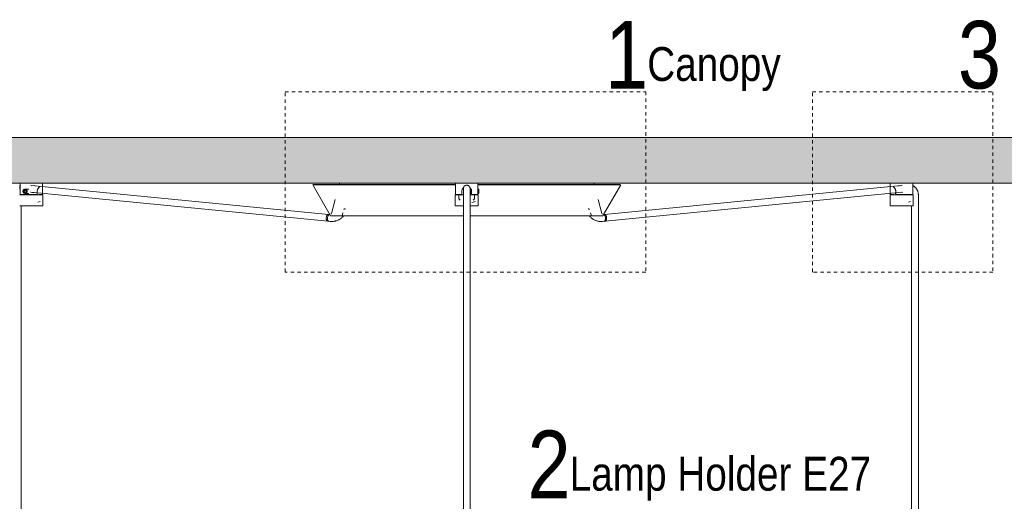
# Model space of a CAD drawing. Header units: millimetres. Extents: x 5395 to 9995, y 397 to 7363.
# Tile 4 of 7: x 6197 to 7071, y 1718 to 2145. Entities that reach past the tile are written whole.
import ezdxf

# ---------------------------------------------------------------- set-up
doc = ezdxf.new("R2010")
doc.units = ezdxf.units.MM
doc.linetypes.add('Dash', pattern=[6, 3, -3])
doc.layers.add('A-ANNO-DIMS', color=7, linetype='Dash', lineweight=9, true_color=0xd2d2d2)
for name, color, linetype, lineweight in [('A-CLNG', 7, 'Continuous', 9), ('E-LITE-EQPM', 7, 'Continuous', 20), ('G-ANNO-TEXT', 7, 'Continuous', 9)]:
    doc.layers.add(name, color=color, linetype=linetype, lineweight=lineweight)
doc.styles.add('Arial Narrow_1', font='ARIALN.TTF', dxfattribs={"height": 60})
doc.styles.add('Arial Narrow_2', font='ARIALN.TTF', dxfattribs={"height": 30})

# ---------------------------------------------------------------- blocks, each defined once
blk = doc.blocks.new('64314-3L   _Suspended_tensor - 64314-54-3L CONGA Black_White pendant lamp ø450-3L-720679-Alzado_PDF')
at = {"layer": 'E-LITE-EQPM', "lineweight": 9}
for p, q in [((6197.74, 2000), (6197.74, 1990)), ((6197.82, 1992.66), (6197.82, 1990)), ((6200.61, 1993.28), (6201.86, 1994.36)), ((6201.09, 1991.52), (6200.61, 1993.28)), ((6200.61, 1993.28), (6201.52, 1993.28)), ((6202.32, 1993.97), (6201.52, 1993.28)), ((6201.52, 1993.28), (6202, 1991.52)), ((6205.69, 1994.8), (6201.86, 1994.8)), ((6201.86, 1994.36), (6203.11, 1993.28)), ((6203.11, 1993.28), (6202.63, 1991.52)), ((6211.08, 1997.6), (6207.26, 1997.93)), ((6471.41, 1972.22), (6208.03, 1997.94)), ((6212.89, 1990), (6212.89, 1992.66)), ((6217.74, 1990), (6217.74, 2000)), ((6458.28, 1998.89), (6457.42, 1998.39)), ((6457.42, 1998.39), (6472.91, 1971.57)), ((6457.42, 1998.39), (6584.2, 1998.39)), ((6458.28, 1998.89), (6584.16, 1998.89)), ((6481.1, 1999.42), (6480.96, 1998.89)), ((6482, 2000), (6481.86, 2000)), ((6584.11, 2000), (6584.11, 1990)), ((6584.11, 2000), (6594.11, 2000)), ((6589.75, 1990), (6589.75, 1992.66)), ((6591.11, 1995.21), (6591.11, 1995.21)), ((6591.11, 1994.95), (6591.11, 1987.37)), ((6594.11, 2000), (6604.11, 2000)), ((6597.85, 1994.8), (6597.05, 1994)), ((6597.11, 1995.21), (6597.11, 1995.21)), ((6597.11, 1987.37), (6597.11, 1994.95)), ((6597.85, 1990.8), (6597.85, 1994.8)), ((6598.47, 1992.66), (6598.47, 1990)), ((6604.85, 1994.8), (6603.83, 1994.8)), ((6604.85, 1993.28), (6603.93, 1993.28)), ((6604.11, 1994.8), (6604.11, 2000)), ((6604.12, 1998.39), (6730.8, 1998.39)), ((6604.13, 1998.89), (6729.94, 1998.89)), ((6604.85, 1994.8), (6604.85, 1990.8)), ((6706.22, 2000), (6706.36, 2000)), ((6707.26, 1998.89), (6707.12, 1999.42)), ((6715.3, 1971.57), (6730.8, 1998.39)), ((6979.7, 1997.94), (6716.31, 1972.22)), ((6730.8, 1998.39), (6729.94, 1998.89)), ((6969.99, 2000), (6969.99, 1990)), ((6974.84, 1992.66), (6974.84, 1990)), ((6989.91, 1990), (6989.91, 1992.66)), ((6990, 1990), (6990, 2000)), ((6212.89, 1990), (6197.82, 1990)), ((6200.13, 1989.77), (6200.12, 1989.77)), ((6200.84, 1990), (6200.84, 1989.73)), ((6201.86, 1991.52), (6201.09, 1991.52)), ((6202.19, 1989.77), (6201.46, 1989.77)), ((6202.46, 1991.52), (6201.86, 1991.52)), ((6201.86, 1990.8), (6205.69, 1990.8)), ((6203.55, 1991.52), (6203.59, 1991.68)), ((6205.1, 1989.77), (6204.71, 1989.77)), ((6207.45, 1991.97), (6470.82, 1966.25)), ((6209.87, 1989.75), (6209.87, 1990)), ((6214.25, 1989.77), (6212.3, 1989.77)), ((6213.59, 1983.18), (6215.52, 1983.84)), ((6215.52, 1989.77), (6214.25, 1989.77)), ((6214.64, 1990), (6214.64, 1989.69)), ((6217.66, 1990), (6214.64, 1990)), ((6217.66, 1990.98), (6217.66, 1990)), ((6217.74, 1990), (6217.66, 1990)), ((6218.03, 1979.77), (6218.03, 1989.27)), ((6477.36, 1985.46), (6474.08, 1973.22)), ((6583.82, 1989.27), (6583.82, 1979.77)), ((6589.75, 1990), (6584.79, 1990)), ((6587.18, 1990), (6587.18, 1986)), ((6587.18, 1986), (6588.36, 1985)), ((6591.06, 1989.77), (6589.05, 1989.77)), ((6589.65, 1989.77), (6591.06, 1989.77)), ((6589.75, 1989.74), (6589.75, 1990)), ((6591.11, 1989.48), (6591.11, 1983.84)), ((6591.11, 1983.84), (6591.11, 1680)), ((6597.07, 1991.58), (6597.85, 1990.8)), ((6597.11, 1983.84), (6597.11, 1989.48)), ((6597.11, 1680), (6597.11, 1983.84)), ((6597.56, 1989.77), (6598.56, 1989.77)), ((6599.17, 1989.77), (6597.56, 1989.77)), ((6597.85, 1990.8), (6598.47, 1990.8)), ((6598.47, 1990), (6598.47, 1989.74)), ((6603.45, 1990), (6598.47, 1990)), ((6598.65, 1982.73), (6601.89, 1983.84)), ((6599.86, 1985), (6601.04, 1986)), ((6601.04, 1986), (6601.04, 1990)), ((6603.61, 1990.8), (6604.85, 1990.8)), ((6604.11, 1990), (6604.11, 1990.8)), ((6604.4, 1979.77), (6604.4, 1989.27)), ((6604.85, 1991.52), (6604.85, 1991.82)), ((6714.14, 1973.22), (6710.86, 1985.46)), ((6716.9, 1966.25), (6980.28, 1991.97)), ((6969.7, 1989.27), (6969.7, 1979.77)), ((6970.07, 1990), (6969.99, 1990)), ((6970.07, 1990), (6970.07, 1990.98)), ((6973.09, 1990), (6970.07, 1990)), ((6973.09, 1989.68), (6973.09, 1990)), ((6973.48, 1989.77), (6973.16, 1989.77)), ((6975.43, 1989.77), (6973.48, 1989.77)), ((6974.42, 1990.8), (6974.84, 1990.8)), ((6989.91, 1990), (6974.84, 1990)), ((6977.32, 1991.63), (6981.02, 1991.96)), ((6977.87, 1990), (6977.87, 1989.75)), ((6987.1, 1989.77), (6984.93, 1989.77)), ((6986.1, 1983.27), (6987.77, 1983.84)), ((6986.89, 1989.7), (6986.89, 1990)), ((6990.29, 1979.77), (6990.29, 1989.27)), ((6994.85, 1983.84), (6994.85, 1989.48)), ((6994.85, 1079.99), (6994.85, 1983.84)), ((6197.46, 1979.77), (6216.35, 1979.77)), ((6198.88, 1279.99), (6198.88, 1979.77)), ((6216.35, 1979.77), (6218.03, 1979.77)), ((6485.94, 1977.09), (6486.2, 1977.09)), ((6583.82, 1979.77), (6591.02, 1979.77)), ((6597.2, 1979.77), (6604.4, 1979.77)), ((6702.16, 1977.09), (6702.34, 1977.09)), ((6969.7, 1979.77), (6971.38, 1979.77)), ((6971.38, 1979.77), (6990.27, 1979.77)), ((6988.85, 1979.77), (6988.85, 1080)), ((6470.78, 1966.25), (6471.75, 1966.14)), ((6470.8, 1966.25), (6473.07, 1966.03)), ((6472.63, 1972.1), (6471.37, 1972.22)), ((6472.42, 1972.11), (6471.45, 1972.22)), ((6484.21, 1973.74), (6483.5, 1971.07)), ((6704.72, 1971.07), (6704.01, 1973.74)), ((6714.66, 1966.03), (6716.92, 1966.25)), ((6716.27, 1972.22), (6715.61, 1972.14)), ((6716.34, 1972.22), (6715.61, 1972.15)), ((6715.97, 1966.14), (6716.94, 1966.25))]:
    blk.add_line(p, q, dxfattribs=at)
at = {"layer": 'E-LITE-EQPM', "lineweight": 9, "flags": 128}
for points in [[(6198.04, 1997.92), (6197.73, 1997.78), (6197.42, 1997.62)], [(6481.1, 1999.42), (6481.11, 1999.45), (6481.12, 1999.48), (6481.13, 1999.51), (6481.14, 1999.54), (6481.15, 1999.57), (6481.17, 1999.6), (6481.18, 1999.62), (6481.2, 1999.65), (6481.22, 1999.67), (6481.24, 1999.7), (6481.26, 1999.72), (6481.28, 1999.75), (6481.3, 1999.77), (6481.32, 1999.79), (6481.35, 1999.81), (6481.37, 1999.83), (6481.39, 1999.85), (6481.42, 1999.87), (6481.45, 1999.89), (6481.47, 1999.9), (6481.5, 1999.92), (6481.53, 1999.93), (6481.56, 1999.94), (6481.59, 1999.95), (6481.62, 1999.96), (6481.65, 1999.97), (6481.68, 1999.98), (6481.71, 1999.99), (6481.74, 1999.99), (6481.77, 2000), (6481.8, 2000), (6481.83, 2000), (6481.85, 2000)], [(6538.29, 1999.99), (6538.32, 2000), (6538.34, 2000), (6538.36, 2000)], [(6591.11, 1995.21), (6591.11, 1995.33), (6591.12, 1995.45), (6591.13, 1995.57), (6591.15, 1995.69), (6591.17, 1995.81), (6591.2, 1995.93), (6591.23, 1996.04), (6591.26, 1996.16), (6591.3, 1996.27), (6591.35, 1996.38), (6591.39, 1996.49), (6591.45, 1996.6), (6591.51, 1996.7), (6591.57, 1996.81), (6591.63, 1996.91), (6591.7, 1997.01), (6591.78, 1997.1), (6591.85, 1997.19), (6591.93, 1997.28), (6592.02, 1997.37), (6592.11, 1997.45), (6592.2, 1997.53), (6592.29, 1997.6), (6592.39, 1997.67), (6592.49, 1997.74), (6592.59, 1997.8), (6592.7, 1997.86), (6592.8, 1997.91), (6592.91, 1997.96), (6593.02, 1998.01), (6593.13, 1998.05), (6593.25, 1998.09), (6593.36, 1998.12), (6593.48, 1998.15), (6593.6, 1998.17), (6593.72, 1998.19), (6593.84, 1998.2), (6593.96, 1998.21), (6594.08, 1998.21), (6594.11, 1998.21)], [(6591.11, 1995.21), (6591.11, 1995.13), (6591.11, 1995.04), (6591.11, 1994.94), (6591.11, 1994.83), (6591.11, 1994.72), (6591.11, 1994.59), (6591.11, 1994.46), (6591.11, 1994.32), (6591.11, 1994.17), (6591.11, 1994.01), (6591.11, 1993.85), (6591.11, 1993.68), (6591.11, 1993.5), (6591.11, 1993.32), (6591.11, 1993.13), (6591.11, 1992.93), (6591.11, 1992.73), (6591.11, 1992.53), (6591.11, 1992.31), (6591.11, 1992.1), (6591.11, 1991.88), (6591.11, 1991.66), (6591.11, 1991.43), (6591.11, 1991.2), (6591.11, 1990.96), (6591.11, 1990.73), (6591.11, 1990.49), (6591.11, 1990.25), (6591.11, 1990.01), (6591.11, 1989.77), (6591.11, 1989.53), (6591.11, 1989.48)], [(6591.11, 1994.62), (6591.11, 1995.02), (6591.11, 1995.2), (6591.11, 1995.21)], [(6594.11, 1998.21), (6594.23, 1998.21), (6594.35, 1998.2), (6594.47, 1998.19), (6594.59, 1998.18), (6594.71, 1998.15), (6594.82, 1998.13), (6594.94, 1998.1), (6595.05, 1998.06), (6595.17, 1998.02), (6595.28, 1997.98), (6595.39, 1997.93), (6595.49, 1997.88), (6595.6, 1997.82), (6595.7, 1997.76), (6595.8, 1997.69), (6595.9, 1997.62), (6596, 1997.55), (6596.09, 1997.47), (6596.18, 1997.39), (6596.26, 1997.3), (6596.34, 1997.22), (6596.42, 1997.13), (6596.5, 1997.03), (6596.57, 1996.93), (6596.63, 1996.84), (6596.7, 1996.73), (6596.75, 1996.63), (6596.81, 1996.52), (6596.86, 1996.41), (6596.91, 1996.3), (6596.95, 1996.19), (6596.98, 1996.07), (6597.02, 1995.96), (6597.04, 1995.84), (6597.07, 1995.72), (6597.08, 1995.61), (6597.1, 1995.49), (6597.11, 1995.37), (6597.11, 1995.25), (6597.11, 1995.21)], [(6597.11, 1995.21), (6597.11, 1995.11), (6597.11, 1994.78), (6597.11, 1994.62)], [(6597.11, 1989.48), (6597.11, 1989.73), (6597.11, 1989.97), (6597.11, 1990.21), (6597.11, 1990.45), (6597.11, 1990.68), (6597.11, 1990.92), (6597.11, 1991.15), (6597.11, 1991.38), (6597.11, 1991.61), (6597.11, 1991.84), (6597.11, 1992.06), (6597.11, 1992.27), (6597.11, 1992.49), (6597.11, 1992.69), (6597.11, 1992.89), (6597.11, 1993.09), (6597.11, 1993.28), (6597.11, 1993.47), (6597.11, 1993.65), (6597.11, 1993.82), (6597.11, 1993.98), (6597.11, 1994.14), (6597.11, 1994.29), (6597.11, 1994.43), (6597.11, 1994.57), (6597.11, 1994.69), (6597.11, 1994.81), (6597.11, 1994.92), (6597.11, 1995.02), (6597.11, 1995.11), (6597.11, 1995.2), (6597.11, 1995.21)], [(6649.86, 2000), (6649.88, 2000), (6649.9, 2000), (6649.93, 1999.99)], [(6706.36, 2000), (6706.4, 2000), (6706.43, 2000), (6706.46, 1999.99), (6706.49, 1999.99), (6706.52, 1999.98), (6706.55, 1999.98), (6706.58, 1999.97), (6706.61, 1999.96), (6706.64, 1999.95), (6706.67, 1999.94), (6706.7, 1999.93), (6706.73, 1999.91), (6706.75, 1999.9), (6706.78, 1999.88), (6706.81, 1999.86), (6706.83, 1999.85), (6706.86, 1999.83), (6706.88, 1999.81), (6706.9, 1999.79), (6706.92, 1999.76), (6706.95, 1999.74), (6706.97, 1999.72), (6706.99, 1999.69), (6707, 1999.67), (6707.02, 1999.64), (6707.04, 1999.61), (6707.05, 1999.59), (6707.07, 1999.56), (6707.08, 1999.53), (6707.09, 1999.5), (6707.1, 1999.47), (6707.11, 1999.44), (6707.12, 1999.42)], [(6980.51, 1997.93), (6978.25, 1997.76), (6976.65, 1997.6)], [(6994.85, 1989.48), (6994.84, 1989.83), (6994.83, 1990.17), (6994.8, 1990.51), (6994.76, 1990.85), (6994.71, 1991.19), (6994.64, 1991.52), (6994.57, 1991.86), (6994.48, 1992.19), (6994.39, 1992.51), (6994.28, 1992.84), (6994.16, 1993.16), (6994.03, 1993.47), (6993.89, 1993.78), (6993.73, 1994.09), (6993.57, 1994.39), (6993.39, 1994.68), (6993.21, 1994.96), (6993.01, 1995.24), (6992.81, 1995.51), (6992.59, 1995.78), (6992.36, 1996.03), (6992.12, 1996.27), (6991.88, 1996.51), (6991.62, 1996.73), (6991.35, 1996.95), (6991.08, 1997.15), (6990.79, 1997.34), (6990.5, 1997.52), (6990.2, 1997.68), (6989.89, 1997.83), (6989.57, 1997.97)], [(6197.45, 1989.27), (6197.45, 1989.29), (6197.45, 1989.31), (6197.45, 1989.33), (6197.45, 1989.35), (6197.46, 1989.37), (6197.46, 1989.39), (6197.47, 1989.41), (6197.47, 1989.43), (6197.48, 1989.45), (6197.49, 1989.47), (6197.49, 1989.48), (6197.5, 1989.5), (6197.51, 1989.52), (6197.52, 1989.54), (6197.53, 1989.55), (6197.55, 1989.57), (6197.56, 1989.59), (6197.57, 1989.6), (6197.58, 1989.62), (6197.6, 1989.63), (6197.61, 1989.65), (6197.63, 1989.66), (6197.65, 1989.67), (6197.66, 1989.68), (6197.68, 1989.69), (6197.7, 1989.7), (6197.71, 1989.71), (6197.73, 1989.72), (6197.75, 1989.73), (6197.77, 1989.74), (6197.79, 1989.75), (6197.81, 1989.75), (6197.83, 1989.76), (6197.85, 1989.76), (6197.86, 1989.77), (6197.88, 1989.77), (6197.91, 1989.77), (6197.93, 1989.77), (6197.95, 1989.77), (6197.95, 1989.77)], [(6215.93, 1989.77), (6215.71, 1989.77), (6215.48, 1989.77), (6215.23, 1989.77), (6214.97, 1989.77), (6214.7, 1989.77), (6214.42, 1989.77), (6214.13, 1989.77), (6213.83, 1989.77), (6213.52, 1989.77), (6213.2, 1989.77), (6212.87, 1989.77), (6212.53, 1989.77), (6212.18, 1989.77), (6211.83, 1989.77), (6211.47, 1989.77), (6211.11, 1989.77), (6210.74, 1989.77), (6210.36, 1989.77), (6209.98, 1989.77), (6209.6, 1989.77), (6209.22, 1989.77), (6208.83, 1989.77), (6208.44, 1989.77), (6208.05, 1989.77), (6207.66, 1989.77), (6207.26, 1989.77), (6206.87, 1989.77), (6206.48, 1989.77), (6206.1, 1989.77), (6205.71, 1989.77), (6205.33, 1989.77), (6204.95, 1989.77), (6204.58, 1989.77), (6204.21, 1989.77), (6203.85, 1989.77), (6203.49, 1989.77), (6203.14, 1989.77), (6202.8, 1989.77), (6202.47, 1989.77), (6202.14, 1989.77), (6201.83, 1989.77), (6201.52, 1989.77), (6201.22, 1989.77), (6200.94, 1989.77), (6200.66, 1989.77), (6200.39, 1989.77), (6200.14, 1989.77), (6199.9, 1989.77), (6199.67, 1989.77), (6199.46, 1989.77), (6199.26, 1989.77), (6199.07, 1989.77), (6198.89, 1989.77), (6198.73, 1989.77), (6198.59, 1989.77), (6198.45, 1989.77), (6198.34, 1989.77), (6198.24, 1989.77), (6198.15, 1989.77), (6198.08, 1989.77), (6198.02, 1989.77), (6197.98, 1989.77), (6197.96, 1989.77), (6197.95, 1989.77)], [(6197.95, 1989.77), (6197.96, 1989.77), (6197.98, 1989.77), (6198.02, 1989.77), (6198.08, 1989.77), (6198.15, 1989.77), (6198.23, 1989.77), (6198.33, 1989.77), (6198.45, 1989.77), (6198.58, 1989.77), (6198.72, 1989.77), (6198.88, 1989.77), (6199.06, 1989.77), (6199.24, 1989.77), (6199.45, 1989.77), (6199.55, 1989.77)], [(6198.89, 1989.63), (6198.89, 1989.77), (6198.9, 1989.91), (6198.92, 1990.05)], [(6199.55, 1989.77), (6199.77, 1989.77), (6200, 1989.77), (6200.25, 1989.77)], [(6206.99, 1991.93), (6208.91, 1991.79), (6210.42, 1991.63)], [(6214.57, 1989.77), (6214.82, 1989.77), (6215.08, 1989.77), (6215.34, 1989.77)], [(6215.58, 1989.77), (6215.81, 1989.77), (6216.02, 1989.77), (6216.22, 1989.77), (6216.41, 1989.77), (6216.59, 1989.77), (6216.75, 1989.77), (6216.89, 1989.77), (6217.02, 1989.77), (6217.14, 1989.77), (6217.24, 1989.77), (6217.33, 1989.77), (6217.4, 1989.77), (6217.45, 1989.77), (6217.49, 1989.77), (6217.52, 1989.77), (6217.53, 1989.77)], [(6217.53, 1989.77), (6217.52, 1989.77), (6217.5, 1989.77), (6217.46, 1989.77), (6217.4, 1989.77), (6217.33, 1989.77), (6217.25, 1989.77), (6217.15, 1989.77), (6217.03, 1989.77), (6216.9, 1989.77), (6216.75, 1989.77), (6216.59, 1989.77), (6216.42, 1989.77), (6216.23, 1989.77), (6216.03, 1989.77), (6215.93, 1989.77)], [(6217.53, 1989.77), (6217.55, 1989.77), (6217.57, 1989.77), (6217.59, 1989.77), (6217.61, 1989.77), (6217.63, 1989.76), (6217.65, 1989.76), (6217.67, 1989.75), (6217.69, 1989.75), (6217.7, 1989.74), (6217.72, 1989.73), (6217.74, 1989.73), (6217.76, 1989.72), (6217.78, 1989.71), (6217.8, 1989.7), (6217.81, 1989.69), (6217.83, 1989.67), (6217.84, 1989.66), (6217.86, 1989.65), (6217.87, 1989.64), (6217.89, 1989.62), (6217.9, 1989.61), (6217.92, 1989.59), (6217.93, 1989.58), (6217.94, 1989.56), (6217.95, 1989.54), (6217.96, 1989.52), (6217.97, 1989.51), (6217.98, 1989.49), (6217.99, 1989.47), (6218, 1989.45), (6218, 1989.43), (6218.01, 1989.41), (6218.02, 1989.39), (6218.02, 1989.38), (6218.02, 1989.36), (6218.03, 1989.34), (6218.03, 1989.32), (6218.03, 1989.3), (6218.03, 1989.27), (6218.03, 1989.27)], [(6583.82, 1989.27), (6583.82, 1989.29), (6583.82, 1989.31), (6583.82, 1989.33), (6583.82, 1989.35), (6583.83, 1989.37), (6583.83, 1989.39), (6583.84, 1989.41), (6583.84, 1989.43), (6583.85, 1989.45), (6583.86, 1989.47), (6583.86, 1989.48), (6583.87, 1989.5), (6583.88, 1989.52), (6583.89, 1989.54), (6583.9, 1989.55), (6583.92, 1989.57), (6583.93, 1989.59), (6583.94, 1989.6), (6583.96, 1989.62), (6583.97, 1989.63), (6583.98, 1989.65), (6584, 1989.66), (6584.02, 1989.67), (6584.03, 1989.68), (6584.05, 1989.69), (6584.07, 1989.7), (6584.08, 1989.71), (6584.1, 1989.72), (6584.12, 1989.73), (6584.14, 1989.74), (6584.16, 1989.75), (6584.18, 1989.75), (6584.2, 1989.76), (6584.22, 1989.76), (6584.24, 1989.77), (6584.26, 1989.77), (6584.28, 1989.77), (6584.3, 1989.77), (6584.32, 1989.77), (6584.32, 1989.77)], [(6591.03, 1989.77), (6590.66, 1989.77), (6590.3, 1989.77), (6589.94, 1989.77), (6589.59, 1989.77), (6589.25, 1989.77), (6588.91, 1989.77), (6588.58, 1989.77), (6588.26, 1989.77), (6587.95, 1989.77), (6587.65, 1989.77), (6587.37, 1989.77), (6587.09, 1989.77), (6586.82, 1989.77), (6586.56, 1989.77), (6586.32, 1989.77), (6586.09, 1989.77), (6585.87, 1989.77), (6585.67, 1989.77), (6585.48, 1989.77), (6585.3, 1989.77), (6585.14, 1989.77), (6584.99, 1989.77), (6584.85, 1989.77), (6584.73, 1989.77), (6584.63, 1989.77), (6584.54, 1989.77), (6584.46, 1989.77), (6584.4, 1989.77), (6584.36, 1989.77), (6584.33, 1989.77), (6584.32, 1989.77), (6584.32, 1989.77)], [(6584.32, 1989.77), (6584.33, 1989.77), (6584.35, 1989.77), (6584.39, 1989.77), (6584.45, 1989.77), (6584.52, 1989.77), (6584.6, 1989.77), (6584.7, 1989.77), (6584.82, 1989.77), (6584.95, 1989.77), (6585.09, 1989.77), (6585.25, 1989.77), (6585.43, 1989.77), (6585.61, 1989.77), (6585.82, 1989.77), (6586.03, 1989.77), (6586.26, 1989.77), (6586.5, 1989.77), (6586.75, 1989.77), (6587.01, 1989.77), (6587.29, 1989.77), (6587.47, 1989.77)], [(6589.84, 1989.77), (6590.2, 1989.77), (6590.56, 1989.77), (6590.93, 1989.77), (6591.11, 1989.77)], [(6603.9, 1989.77), (6603.89, 1989.77), (6603.87, 1989.77), (6603.83, 1989.77), (6603.77, 1989.77), (6603.7, 1989.77), (6603.62, 1989.77), (6603.52, 1989.77), (6603.4, 1989.77), (6603.27, 1989.77), (6603.12, 1989.77), (6602.96, 1989.77), (6602.79, 1989.77), (6602.6, 1989.77), (6602.4, 1989.77), (6602.19, 1989.77), (6601.96, 1989.77), (6601.72, 1989.77), (6601.47, 1989.77), (6601.2, 1989.77), (6600.93, 1989.77), (6600.64, 1989.77), (6600.35, 1989.77), (6600.04, 1989.77), (6599.72, 1989.77), (6599.4, 1989.77), (6599.06, 1989.77), (6598.72, 1989.77), (6598.37, 1989.77), (6598.02, 1989.77), (6597.66, 1989.77), (6597.29, 1989.77), (6597.1, 1989.77)], [(6597.19, 1989.77), (6597.56, 1989.77), (6597.92, 1989.77), (6598.28, 1989.77), (6598.47, 1989.77)], [(6600.85, 1989.77), (6601.13, 1989.77), (6601.4, 1989.77), (6601.65, 1989.77), (6601.9, 1989.77), (6602.13, 1989.77), (6602.35, 1989.77), (6602.55, 1989.77), (6602.74, 1989.77), (6602.92, 1989.77), (6603.08, 1989.77), (6603.23, 1989.77), (6603.37, 1989.77), (6603.49, 1989.77), (6603.59, 1989.77), (6603.68, 1989.77), (6603.75, 1989.77), (6603.81, 1989.77), (6603.86, 1989.77), (6603.88, 1989.77), (6603.9, 1989.77), (6603.9, 1989.77)], [(6603.9, 1989.77), (6603.92, 1989.77), (6603.94, 1989.77), (6603.96, 1989.77), (6603.98, 1989.77), (6604, 1989.76), (6604.02, 1989.76), (6604.04, 1989.75), (6604.06, 1989.75), (6604.08, 1989.74), (6604.09, 1989.73), (6604.11, 1989.73), (6604.13, 1989.72), (6604.15, 1989.71), (6604.17, 1989.7), (6604.18, 1989.69), (6604.2, 1989.67), (6604.21, 1989.66), (6604.23, 1989.65), (6604.24, 1989.64), (6604.26, 1989.62), (6604.27, 1989.61), (6604.29, 1989.59), (6604.3, 1989.58), (6604.31, 1989.56), (6604.32, 1989.54), (6604.33, 1989.52), (6604.34, 1989.51), (6604.35, 1989.49), (6604.36, 1989.47), (6604.37, 1989.45), (6604.37, 1989.43), (6604.38, 1989.41), (6604.39, 1989.39), (6604.39, 1989.38), (6604.39, 1989.36), (6604.4, 1989.34), (6604.4, 1989.32), (6604.4, 1989.3), (6604.4, 1989.27), (6604.4, 1989.27)], [(6969.7, 1989.27), (6969.7, 1989.29), (6969.7, 1989.31), (6969.7, 1989.33), (6969.71, 1989.35), (6969.71, 1989.37), (6969.71, 1989.39), (6969.72, 1989.41), (6969.72, 1989.43), (6969.73, 1989.45), (6969.74, 1989.47), (6969.75, 1989.48), (6969.76, 1989.5), (6969.77, 1989.52), (6969.78, 1989.54), (6969.79, 1989.55), (6969.8, 1989.57), (6969.81, 1989.59), (6969.82, 1989.6), (6969.84, 1989.62), (6969.85, 1989.63), (6969.87, 1989.65), (6969.88, 1989.66), (6969.9, 1989.67), (6969.91, 1989.68), (6969.93, 1989.69), (6969.95, 1989.7), (6969.97, 1989.71), (6969.98, 1989.72), (6970, 1989.73), (6970.02, 1989.74), (6970.04, 1989.75), (6970.06, 1989.75), (6970.08, 1989.76), (6970.1, 1989.76), (6970.12, 1989.77), (6970.14, 1989.77), (6970.16, 1989.77), (6970.18, 1989.77), (6970.2, 1989.77), (6970.2, 1989.77)], [(6971.8, 1989.77), (6971.59, 1989.77), (6971.4, 1989.77), (6971.22, 1989.77), (6971.05, 1989.77), (6970.9, 1989.77), (6970.76, 1989.77), (6970.64, 1989.77), (6970.53, 1989.77), (6970.44, 1989.77), (6970.36, 1989.77), (6970.3, 1989.77), (6970.25, 1989.77), (6970.22, 1989.77), (6970.21, 1989.77), (6970.2, 1989.77)], [(6970.2, 1989.77), (6970.21, 1989.77), (6970.24, 1989.77), (6970.27, 1989.77), (6970.33, 1989.77), (6970.4, 1989.77), (6970.48, 1989.77), (6970.59, 1989.77), (6970.7, 1989.77), (6970.83, 1989.77), (6970.98, 1989.77), (6971.14, 1989.77), (6971.31, 1989.77), (6971.5, 1989.77), (6971.7, 1989.77)], [(6989.78, 1989.77), (6989.77, 1989.77), (6989.75, 1989.77), (6989.71, 1989.77), (6989.66, 1989.77), (6989.59, 1989.77), (6989.5, 1989.77), (6989.4, 1989.77), (6989.28, 1989.77), (6989.15, 1989.77), (6989.01, 1989.77), (6988.85, 1989.77), (6988.67, 1989.77), (6988.49, 1989.77), (6988.29, 1989.77), (6988.07, 1989.77), (6987.84, 1989.77), (6987.6, 1989.77), (6987.35, 1989.77), (6987.09, 1989.77), (6986.81, 1989.77), (6986.53, 1989.77), (6986.23, 1989.77), (6985.92, 1989.77), (6985.61, 1989.77), (6985.28, 1989.77), (6984.95, 1989.77), (6984.61, 1989.77), (6984.26, 1989.77), (6983.9, 1989.77), (6983.54, 1989.77), (6983.17, 1989.77), (6982.8, 1989.77), (6982.42, 1989.77), (6982.04, 1989.77), (6981.66, 1989.77), (6981.27, 1989.77), (6980.88, 1989.77), (6980.49, 1989.77), (6980.1, 1989.77), (6979.71, 1989.77), (6979.32, 1989.77), (6978.93, 1989.77), (6978.54, 1989.77), (6978.15, 1989.77), (6977.77, 1989.77), (6977.39, 1989.77), (6977.01, 1989.77), (6976.64, 1989.77), (6976.28, 1989.77), (6975.92, 1989.77), (6975.57, 1989.77), (6975.22, 1989.77), (6974.88, 1989.77), (6974.55, 1989.77), (6974.23, 1989.77), (6973.92, 1989.77), (6973.62, 1989.77), (6973.33, 1989.77), (6973.04, 1989.77), (6972.77, 1989.77), (6972.52, 1989.77), (6972.27, 1989.77), (6972.03, 1989.77), (6971.81, 1989.77), (6971.8, 1989.77)], [(6986.94, 1989.77), (6987.21, 1989.77), (6987.47, 1989.77), (6987.72, 1989.77), (6987.95, 1989.77), (6988.17, 1989.77), (6988.18, 1989.77)], [(6988.18, 1989.77), (6988.39, 1989.77), (6988.59, 1989.77), (6988.77, 1989.77), (6988.93, 1989.77), (6989.08, 1989.77), (6989.22, 1989.77), (6989.35, 1989.77), (6989.45, 1989.77), (6989.55, 1989.77), (6989.62, 1989.77), (6989.69, 1989.77), (6989.73, 1989.77), (6989.76, 1989.77), (6989.78, 1989.77), (6989.78, 1989.77)], [(6988.83, 1989.92), (6988.84, 1989.78), (6988.85, 1989.64)], [(6989.78, 1989.77), (6989.8, 1989.77), (6989.82, 1989.77), (6989.84, 1989.77), (6989.86, 1989.77), (6989.88, 1989.76), (6989.9, 1989.76), (6989.92, 1989.75), (6989.94, 1989.75), (6989.96, 1989.74), (6989.98, 1989.73), (6990, 1989.73), (6990.01, 1989.72), (6990.03, 1989.71), (6990.05, 1989.7), (6990.07, 1989.69), (6990.08, 1989.67), (6990.1, 1989.66), (6990.11, 1989.65), (6990.13, 1989.64), (6990.14, 1989.62), (6990.16, 1989.61), (6990.17, 1989.59), (6990.18, 1989.58), (6990.19, 1989.56), (6990.21, 1989.54), (6990.22, 1989.52), (6990.23, 1989.51), (6990.23, 1989.49), (6990.24, 1989.47), (6990.25, 1989.45), (6990.26, 1989.43), (6990.26, 1989.41), (6990.27, 1989.39), (6990.27, 1989.38), (6990.28, 1989.36), (6990.28, 1989.34), (6990.28, 1989.32), (6990.28, 1989.3), (6990.29, 1989.27), (6990.29, 1989.27)], [(6485.09, 1976.71), (6485.11, 1976.74), (6485.14, 1976.77), (6485.17, 1976.8), (6485.19, 1976.83), (6485.22, 1976.86), (6485.25, 1976.88), (6485.28, 1976.9), (6485.32, 1976.93), (6485.35, 1976.95), (6485.38, 1976.97), (6485.42, 1976.98), (6485.45, 1977), (6485.49, 1977.02), (6485.52, 1977.03), (6485.56, 1977.04), (6485.6, 1977.05), (6485.64, 1977.06), (6485.67, 1977.07), (6485.71, 1977.08), (6485.75, 1977.08), (6485.79, 1977.09), (6485.83, 1977.09)], [(6486.41, 1977.09), (6486.06, 1977.09), (6485.88, 1977.09)], [(6702.27, 1977.09), (6702.02, 1977.09), (6701.77, 1977.09)], [(6702.4, 1977.09), (6702.44, 1977.09), (6702.48, 1977.08), (6702.52, 1977.08), (6702.55, 1977.07), (6702.59, 1977.06), (6702.63, 1977.05), (6702.67, 1977.04), (6702.7, 1977.03), (6702.74, 1977.01), (6702.78, 1977), (6702.81, 1976.98), (6702.85, 1976.96), (6702.88, 1976.94), (6702.91, 1976.92), (6702.94, 1976.9), (6702.97, 1976.87), (6703, 1976.85), (6703.03, 1976.82), (6703.06, 1976.79), (6703.09, 1976.77), (6703.11, 1976.74), (6703.14, 1976.71)], [(6473.78, 1971.07), (6473.74, 1971.07), (6473.7, 1971.07), (6473.66, 1971.08), (6473.62, 1971.08), (6473.58, 1971.09), (6473.54, 1971.1), (6473.5, 1971.11), (6473.46, 1971.12), (6473.42, 1971.13), (6473.39, 1971.15), (6473.35, 1971.16), (6473.32, 1971.18), (6473.28, 1971.2), (6473.25, 1971.22), (6473.21, 1971.24), (6473.18, 1971.27), (6473.15, 1971.29), (6473.12, 1971.32), (6473.09, 1971.34), (6473.06, 1971.37), (6473.03, 1971.4), (6473.01, 1971.43), (6472.98, 1971.46), (6472.96, 1971.49), (6472.94, 1971.53), (6472.92, 1971.56), (6472.91, 1971.57)], [(6473.07, 1966.03), (6473.61, 1965.99), (6474.15, 1965.97), (6474.34, 1965.97)], [(6473.61, 1972.86), (6473.63, 1972.86), (6473.65, 1972.86), (6473.66, 1972.86), (6473.68, 1972.86), (6473.7, 1972.87), (6473.72, 1972.87), (6473.74, 1972.87), (6473.76, 1972.88), (6473.78, 1972.89), (6473.8, 1972.89), (6473.81, 1972.9), (6473.83, 1972.91), (6473.85, 1972.92), (6473.87, 1972.93), (6473.88, 1972.94), (6473.9, 1972.95), (6473.91, 1972.96), (6473.93, 1972.98), (6473.94, 1972.99), (6473.96, 1973), (6473.97, 1973.02), (6473.98, 1973.03), (6473.99, 1973.05), (6474.01, 1973.06), (6474.02, 1973.08), (6474.03, 1973.1), (6474.04, 1973.11), (6474.05, 1973.13), (6474.05, 1973.15), (6474.06, 1973.17), (6474.07, 1973.19), (6474.07, 1973.2), (6474.08, 1973.22)], [(6480.07, 1971.07), (6478.83, 1971.07), (6477.54, 1971.07), (6476.44, 1971.07), (6475.53, 1971.07), (6474.8, 1971.07), (6474.27, 1971.07), (6473.93, 1971.07), (6473.78, 1971.07), (6473.78, 1971.07)], [(6473.78, 1971.07), (6473.87, 1971.07), (6474.16, 1971.07), (6474.64, 1971.07), (6475.31, 1971.07), (6476.17, 1971.07), (6477.22, 1971.07), (6478.46, 1971.07), (6479.88, 1971.07), (6481.49, 1971.07), (6483.27, 1971.07), (6485.24, 1971.07), (6487.37, 1971.07), (6489.68, 1971.07), (6492.16, 1971.07), (6494.79, 1971.07), (6497.59, 1971.07), (6500.54, 1971.07), (6503.64, 1971.07), (6506.89, 1971.07), (6510.27, 1971.07), (6513.79, 1971.07), (6517.44, 1971.07), (6521.21, 1971.07), (6525.1, 1971.07), (6529.09, 1971.07), (6533.19, 1971.07), (6537.39, 1971.07), (6541.68, 1971.07), (6546.05, 1971.07), (6550.51, 1971.07), (6555.03, 1971.07), (6559.61, 1971.07), (6564.25, 1971.07), (6568.93, 1971.07), (6573.66, 1971.07), (6578.41, 1971.07), (6583.2, 1971.07), (6588, 1971.07), (6591.11, 1971.07)], [(6474.34, 1965.97), (6474.88, 1965.98), (6475.42, 1966.01), (6475.96, 1966.07), (6476.5, 1966.15), (6477.03, 1966.25), (6477.56, 1966.37), (6478.09, 1966.51), (6478.61, 1966.68), (6479.12, 1966.86), (6479.62, 1967.07), (6480.11, 1967.29), (6480.6, 1967.54), (6481.07, 1967.81), (6481.54, 1968.09), (6481.99, 1968.39), (6482.43, 1968.72), (6482.86, 1969.06), (6483.27, 1969.41), (6483.67, 1969.78), (6484.05, 1970.17), (6484.42, 1970.58), (6484.77, 1970.99)], [(6597.11, 1971.07), (6598.92, 1971.07), (6603.73, 1971.07), (6608.51, 1971.07), (6613.28, 1971.07), (6618.02, 1971.07), (6622.71, 1971.07), (6627.36, 1971.07), (6631.96, 1971.07), (6636.5, 1971.07), (6640.97, 1971.07), (6645.36, 1971.07), (6649.68, 1971.07), (6653.9, 1971.07), (6658.03, 1971.07), (6662.05, 1971.07), (6665.97, 1971.07), (6669.77, 1971.07), (6673.46, 1971.07), (6677.01, 1971.07), (6680.43, 1971.07), (6683.71, 1971.07), (6686.86, 1971.07), (6689.85, 1971.07), (6692.69, 1971.07), (6695.37, 1971.07), (6697.89, 1971.07), (6700.24, 1971.07), (6702.42, 1971.07), (6704.43, 1971.07), (6706.27, 1971.07), (6707.92, 1971.07), (6709.39, 1971.07), (6710.68, 1971.07), (6711.78, 1971.07), (6712.69, 1971.07), (6713.42, 1971.07), (6713.95, 1971.07), (6714.29, 1971.07), (6714.44, 1971.07), (6714.44, 1971.07)], [(6703.01, 1970.97), (6703.37, 1970.55), (6703.73, 1970.15), (6704.12, 1969.76), (6704.51, 1969.39), (6704.93, 1969.04), (6705.35, 1968.7), (6705.79, 1968.38), (6706.24, 1968.07), (6706.71, 1967.79), (6707.18, 1967.52), (6707.66, 1967.28), (6708.16, 1967.05), (6708.66, 1966.85), (6709.17, 1966.66), (6709.69, 1966.5), (6710.21, 1966.36), (6710.74, 1966.24), (6711.27, 1966.14), (6711.81, 1966.07), (6712.35, 1966.01), (6712.89, 1965.98), (6713.4, 1965.97)], [(6714.44, 1971.07), (6714.35, 1971.07), (6714.06, 1971.07), (6713.58, 1971.07), (6712.91, 1971.07), (6712.04, 1971.07), (6710.99, 1971.07), (6709.76, 1971.07), (6708.33, 1971.07), (6707.63, 1971.07)], [(6713.4, 1965.97), (6713.94, 1965.98), (6714.48, 1966.01), (6714.66, 1966.03)], [(6714.14, 1973.22), (6714.15, 1973.2), (6714.15, 1973.18), (6714.16, 1973.16), (6714.17, 1973.14), (6714.17, 1973.13), (6714.18, 1973.11), (6714.19, 1973.09), (6714.2, 1973.08), (6714.21, 1973.06), (6714.23, 1973.04), (6714.24, 1973.03), (6714.25, 1973.01), (6714.27, 1973), (6714.28, 1972.99), (6714.29, 1972.97), (6714.31, 1972.96), (6714.32, 1972.95), (6714.34, 1972.94), (6714.36, 1972.93), (6714.37, 1972.92), (6714.39, 1972.91), (6714.41, 1972.9), (6714.43, 1972.89), (6714.44, 1972.88), (6714.46, 1972.88), (6714.48, 1972.87), (6714.5, 1972.87), (6714.52, 1972.86), (6714.54, 1972.86), (6714.56, 1972.86), (6714.58, 1972.86), (6714.6, 1972.86), (6714.61, 1972.86)], [(6715.3, 1971.57), (6715.28, 1971.53), (6715.26, 1971.5), (6715.24, 1971.47), (6715.21, 1971.44), (6715.19, 1971.4), (6715.16, 1971.38), (6715.13, 1971.35), (6715.1, 1971.32), (6715.07, 1971.29), (6715.04, 1971.27), (6715.01, 1971.25), (6714.98, 1971.22), (6714.94, 1971.2), (6714.91, 1971.18), (6714.87, 1971.17), (6714.84, 1971.15), (6714.8, 1971.14), (6714.76, 1971.12), (6714.72, 1971.11), (6714.69, 1971.1), (6714.65, 1971.09), (6714.61, 1971.08), (6714.57, 1971.08), (6714.53, 1971.07), (6714.49, 1971.07), (6714.45, 1971.07), (6714.44, 1971.07)]]:
    blk.add_lwpolyline(points, dxfattribs=at)
at = {"layer": 'E-LITE-EQPM', "lineweight": 9}
for centre, major_axis, ratio, start_param, end_param in [((6201.86, 1992.8), (0, 2), 0.836814, 0, 3.141593), ((6201.86, 1992.8), (0, 2), 0.836814, 3.141593, 6.283185), ((6594.11, 1994.95), (-3, 0), 0.99657, 6.161334, 6.283185), ((6594.11, 1994.62), (-3, 0), 0.99562, 6.168765, 6.256783), ((6594.11, 1994.95), (-3, 0), 0.99657, 0.000001, 0.087935), ((6594.11, 1994.95), (-3, 0), 0.99657, 3.141594, 3.264547), ((6594.11, 1994.62), (-3, 0), 0.99562, 3.167996, 3.256014), ((6594.11, 1994.95), (-3, 0), 0.99657, 3.05366, 3.141593), ((6471.11, 1969.23), (0.29, 2.99), 0.545668, 0.053235, 3.141593), ((6471.11, 1969.23), (0.33, 2.98), 0.545089, 1.370088, 1.893686), ((6471.11, 1969.23), (0.33, 2.98), 0.545089, 1.893985, 2.155486), ((6471.11, 1969.23), (0.33, 2.98), 0.545089, 2.156157, 2.417285), ((6471.11, 1969.23), (0.33, 2.98), 0.545089, 0.846489, 1.369789), ((6471.11, 1969.23), (0.33, 2.98), 0.545089, 2.418523, 2.679085), ((6471.11, 1969.23), (0.33, 2.98), 0.545089, 2.697482, 2.940884), ((6471.11, 1969.23), (0.33, 2.98), 0.545089, 0.061091, 0.845251), ((6472.09, 1969.13), (0.33, 2.98), 0.545089, 0.061091, 2.907434), ((6471.08, 1969.23), (0.29, 2.99), 0.218795, 3.141593, 3.16265), ((6471.08, 1969.23), (0.29, 2.99), 0.218795, 0.574078, 0.806455), ((6471.08, 1969.23), (0.29, 2.99), 0.218795, 0.021057, 0.544656), ((6472.09, 1969.13), (0.33, 2.98), 0.545089, 2.940884, 3.202683), ((6472.09, 1969.13), (0.33, 2.98), 0.545089, 0, 0.061091), ((6715.63, 1969.13), (-0.33, 2.98), 0.545029, 3.374382, 6.117519), ((6715.63, 1969.13), (-0.33, 2.98), 0.545029, 3.080512, 3.342311), ((6716.63, 1969.23), (-0.29, 2.99), 0.235643, 5.998615, 6.260415), ((6716.6, 1969.23), (-0.33, 2.98), 0.545029, 5.437944, 6.222104), ((6716.6, 1969.23), (-0.29, 2.99), 0.545608, 3.141593, 6.229958), ((6716.63, 1969.23), (-0.29, 2.99), 0.235643, 5.736816, 5.975808), ((6716.63, 1969.23), (-0.29, 2.99), 0.235643, 5.475017, 5.70898), ((6716.63, 1969.23), (-0.29, 2.99), 0.235643, 3.118822, 3.141593), ((6716.6, 1969.23), (-0.33, 2.98), 0.545029, 3.141593, 3.323743), ((6716.6, 1969.23), (-0.33, 2.98), 0.545029, 3.342311, 3.58571), ((6716.6, 1969.23), (-0.33, 2.98), 0.545029, 4.913406, 5.436706), ((6716.6, 1969.23), (-0.33, 2.98), 0.545029, 3.60411, 3.864672), ((6716.6, 1969.23), (-0.33, 2.98), 0.545029, 3.86591, 4.127038), ((6716.6, 1969.23), (-0.33, 2.98), 0.545029, 4.389508, 4.913107), ((6716.6, 1969.23), (-0.33, 2.98), 0.545029, 4.127709, 4.38921)]:
    blk.add_ellipse(centre, major_axis=major_axis, ratio=ratio, start_param=start_param, end_param=end_param, dxfattribs=at)
for points, knots in [([(6197.8, 1997.08), (6197.77, 1996.96), (6197.66, 1996.54), (6197.62, 1995.86), (6197.7, 1995.07), (6197.8, 1994.64), (6197.86, 1994.43)], [0.2847439, 0.2847439, 0.2847439, 0.2847439, 0.3333333, 0.4444444, 0.5138889, 0.5833333, 0.5833333, 0.5833333, 0.5833333]), ([(6197.88, 1994.45), (6197.87, 1994.34), (6197.86, 1994.11), (6197.84, 1993.76), (6197.82, 1993.28), (6197.82, 1992.91), (6197.82, 1992.66)], [0.7321429, 0.7321429, 0.7321429, 0.7321429, 0.7857143, 0.8392857, 0.8928571, 1, 1, 1, 1]), ([(6201.97, 1994.77), (6202.09, 1994.8), (6202.27, 1994.81), (6202.52, 1994.78), (6202.76, 1994.72), (6203.07, 1994.59), (6203.39, 1994.34), (6203.67, 1994.03), (6203.96, 1993.52), (6204.04, 1993.1), (6204.05, 1992.8)], [0.4444444, 0.4444444, 0.4444444, 0.4444444, 0.5138889, 0.5486111, 0.5833333, 0.6527778, 0.7222222, 0.7916667, 0.8611111, 1, 1, 1, 1]), ([(6204.05, 1992.8), (6204.04, 1992.68), (6204.02, 1992.44), (6203.94, 1992.11), (6203.8, 1991.8), (6203.62, 1991.51), (6203.39, 1991.26), (6203.13, 1991.06), (6202.85, 1990.91), (6202.53, 1990.81), (6202.25, 1990.79), (6202.07, 1990.81), (6202.01, 1990.83)], [0, 0, 0, 0, 0.0555556, 0.1111111, 0.1666667, 0.2222222, 0.2777778, 0.3333333, 0.3888889, 0.4444444, 0.5138889, 0.5486111, 0.5486111, 0.5486111, 0.5486111]), ([(6212.89, 1992.66), (6212.89, 1993), (6212.96, 1993.65), (6213.37, 1994.89), (6214.18, 1996.04), (6214.92, 1996.61), (6215.23, 1996.77)], [0, 0, 0, 0, 0.1428571, 0.2857143, 0.5714286, 0.7857143, 0.7857143, 0.7857143, 0.7857143]), ([(6589.75, 1992.66), (6589.75, 1993), (6589.83, 1993.65), (6590.24, 1994.81), (6590.78, 1995.53), (6591.2, 1995.91)], [0, 0, 0, 0, 0.1428571, 0.2857143, 0.5355581, 0.5355581, 0.5355581, 0.5355581]), ([(6594.11, 1998.21), (6593.58, 1998.21), (6592.53, 1997.92), (6591.51, 1996.89), (6591.09, 1995.73), (6591.09, 1995.03), (6591.16, 1994.69)], [-1, -1, -1, -1, -0.8333333, -0.6666667, -0.5555556, -0.4444444, -0.4444444, -0.4444444, -0.4444444]), ([(6594.11, 1998.21), (6594.46, 1998.21), (6595.16, 1998.08), (6596.09, 1997.55), (6596.77, 1996.73), (6597.08, 1995.86), (6597.12, 1995.16), (6597.09, 1994.82), (6597.06, 1994.69)], [0, 0, 0, 0, 0.1111111, 0.2222222, 0.3333333, 0.4444444, 0.5138889, 0.5545063, 0.5545063, 0.5545063, 0.5545063]), ([(6597.02, 1995.91), (6597.2, 1995.74), (6597.53, 1995.39), (6597.87, 1994.89), (6598.09, 1994.46), (6598.22, 1994.11), (6598.33, 1993.76), (6598.43, 1993.28), (6598.47, 1992.91), (6598.47, 1992.66)], [0.4645965, 0.4645965, 0.4645965, 0.4645965, 0.5714286, 0.6785714, 0.7321429, 0.7857143, 0.8392857, 0.8928571, 1, 1, 1, 1]), ([(6604.11, 1990.83), (6604.11, 1990.84), (6604.1, 1990.88), (6604.07, 1991.02), (6604.03, 1991.26), (6603.99, 1991.57), (6603.93, 1992.08), (6603.91, 1992.5), (6603.91, 1992.8)], [0.5486111, 0.5486111, 0.5486111, 0.5486111, 0.5833333, 0.6527778, 0.7222222, 0.7916667, 0.8611111, 1, 1, 1, 1]), ([(6972.59, 1996.72), (6972.67, 1996.68), (6973.16, 1996.37), (6973.8, 1995.73), (6974.29, 1994.89), (6974.49, 1994.46), (6974.61, 1994.11), (6974.71, 1993.76), (6974.81, 1993.28), (6974.84, 1992.91), (6974.84, 1992.66)], [0.2346495, 0.2346495, 0.2346495, 0.2346495, 0.2857143, 0.5714286, 0.6785714, 0.7321429, 0.7857143, 0.8392857, 0.8928571, 1, 1, 1, 1]), ([(6989.93, 1997.08), (6989.96, 1996.96), (6990.07, 1996.54), (6990.12, 1995.73), (6990.01, 1994.93), (6989.89, 1994.5), (6989.87, 1994.41)], [-0.7154062, -0.7154062, -0.7154062, -0.7154062, -0.6666667, -0.5555556, -0.4444444, -0.4144778, -0.4144778, -0.4144778, -0.4144778])]:
    blk.add_open_spline(points, degree=3, knots=knots, dxfattribs=at)
for points in [[(6200.79, 1993.49), (6200.82, 1993.59), (6200.89, 1993.81), (6201.04, 1994.09), (6201.23, 1994.34), (6201.45, 1994.54), (6201.61, 1994.64), (6201.7, 1994.68)], [(6603.91, 1992.8), (6603.91, 1992.92), (6603.92, 1993.16), (6603.93, 1993.49), (6603.96, 1993.81), (6603.99, 1994.09), (6604.03, 1994.34), (6604.06, 1994.54), (6604.09, 1994.69), (6604.1, 1994.75), (6604.11, 1994.77)], [(6989.91, 1992.66), (6989.91, 1993), (6989.9, 1993.65), (6989.87, 1994.27), (6989.84, 1994.56)], [(6201.84, 1990.87), (6201.72, 1990.91), (6201.5, 1991.02), (6201.22, 1991.26), (6200.99, 1991.57), (6200.88, 1991.83), (6200.84, 1991.96)]]:
    blk.add_open_spline(points, degree=3, dxfattribs=at)

msp = doc.modelspace()

# ---------------------------------------------------------------- hatches: boundary and pattern name
at = {"layer": 'A-CLNG', "true_color": 0xe8e8e8}
msp.add_hatch(color=254, dxfattribs=at).paths.add_polyline_path([(6595.11, 2000), (7794.95, 2000), (7794.95, 2040.5), (5394.95, 2040.5), (5394.95, 2000), (6595.09, 2000)], flags=0)

# ---------------------------------------------------------------- linework, layer by layer
at = {"layer": 'A-ANNO-DIMS'}
for p, q in [((6432.93, 2081.16), (6752.93, 2081.16)), ((6432.93, 1921.16), (6432.93, 2081.16)), ((6752.93, 2081.16), (6752.93, 1921.16)), ((6900.93, 2081.16), (7060.93, 2081.16)), ((6900.93, 1921.16), (6900.93, 2081.16)), ((7060.93, 2081.16), (7060.93, 1921.16)), ((6752.93, 1921.16), (6432.93, 1921.16)), ((7060.93, 1921.16), (6900.93, 1921.16))]:
    msp.add_line(p, q, dxfattribs=at)
at = {"layer": 'A-CLNG'}
for p, q in [((5394.95, 2040.5), (7794.95, 2040.5)), ((6584.11, 2000), (5394.95, 2000)), ((7794.95, 2000), (6604.11, 2000))]:
    msp.add_line(p, q, dxfattribs=at)

# ---------------------------------------------------------------- block references
at = {"layer": 'E-LITE-EQPM', "lineweight": 9}
msp.add_blockref('64314-3L   _Suspended_tensor - 64314-54-3L CONGA Black_White pendant lamp ø450-3L-720679-Alzado_PDF', (0, 0), dxfattribs=at)

# ---------------------------------------------------------------- texts
at = {"layer": 'G-ANNO-TEXT', "char_height": 60, "width": 46.8987, "attachment_point": 1, "style": 'Arial Narrow_1'}
for s, insert in [('1', (6716.96, 2144.02)), ('3', (7029.96, 2144.02)), ('2', (6648.14, 1780.45))]:
    msp.add_mtext(s, dxfattribs=dict(at, insert=insert))
at = {"layer": 'G-ANNO-TEXT', "color": 251, "true_color": 0x5b5b5b, "char_height": 30, "attachment_point": 1, "style": 'Arial Narrow_2'}
for s, insert, width in [('Canopy', (6754.31, 2120.74), 147.9113), ('Lamp Holder E27', (6685.49, 1757.17), 334.3037)]:
    msp.add_mtext(s, dxfattribs=dict(at, insert=insert, width=width))

doc.saveas('drawing.dxf')
